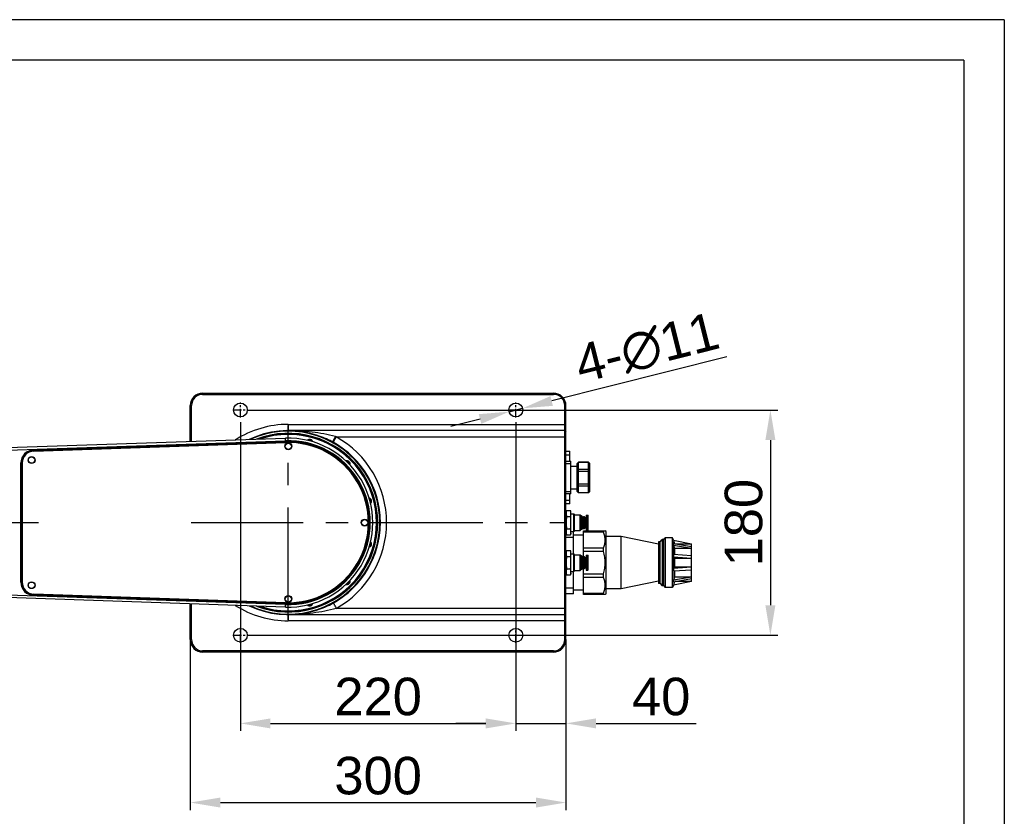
# Model space of a CAD drawing. Header units: millimetres. Extents: x 19140 to 20501, y 1995 to 2957.
# Tile 3 of 3: x 19715 to 20501, y 2321 to 2957. Entities that reach past the tile are written whole.
import ezdxf
from ezdxf.enums import TextEntityAlignment as Align

# ---------------------------------------------------------------- set-up
doc = ezdxf.new("R2010")
doc.units = ezdxf.units.MM
doc.linetypes.add('CENTER', pattern=[2, 1.25, -0.25, 0.25, -0.25])
for name, color, linetype in [('2细线层', 4, 'Continuous'), ('6文字层', 3, 'Continuous'), ('INTFCLR_183613', 7, 'Continuous'), ('图框层', 7, 'Continuous')]:
    doc.layers.add(name, color=color, linetype=linetype)
doc.layers.add('dim', color=82, linetype='Continuous', lineweight=9)
doc.styles.get("Standard").update_dxf_attribs({"font": 'arial.ttf'})
doc.styles.add('TH_GBDIM', font='romans.shx', dxfattribs={"width": 0.8, "bigfont": 'gbcbig.shx'})
doc.dimstyles.new('ISO-25', dxfattribs={"dimtxt": 2.5, "dimasz": 2.5, "dimexe": 1.25, "dimexo": 0.625, "dimtad": 1, "dimtxsty": 'Standard', "dimcen": 2.5, "dimadec": 0, "dimazin": 0, "dimtfac": 1, "dimtmove": 0, "dimatfit": 3, "dimfxl": 1, "dimarcsym": 0})

# ---------------------------------------------------------------- blocks, each defined once
blk = doc.blocks.new('*D2')
at = {"layer": 'Defpoints', "color": 0, "transparency": 16777216}
for p in [(19890.96, 2645.28), (19890.96, 2465.28), (20314.22, 2465.28)]:
    blk.add_point(p, dxfattribs=at)
at = {"layer": 'dim', "color": 0, "linetype": 'Continuous', "lineweight": -2, "transparency": 16777216}
for p, q in [((19896.95, 2645.28), (20320.22, 2645.28)), ((20314.22, 2621.28), (20314.22, 2489.28)), ((19896.95, 2465.28), (20320.22, 2465.28))]:
    blk.add_line(p, q, dxfattribs=at)
at = {"layer": 'dim', "color": 0, "transparency": 16777216}
for points in [[(20310.22, 2621.28), (20318.22, 2621.28), (20314.22, 2645.28)], [(20310.22, 2489.28), (20318.22, 2489.28), (20314.22, 2465.28)]]:
    blk.add_solid(points, dxfattribs=at)
at = {"layer": 'dim', "color": 0, "transparency": 16777216, "insert": (20292.91, 2555.28), "char_height": 30, "attachment_point": 5, "rotation": 90}
blk.add_mtext('180', dxfattribs=at)
blk = doc.blocks.new('*D3')
at = {"layer": 'Defpoints', "color": 0, "transparency": 16777216}
for p in [(19890.96, 2641.69), (20110.96, 2641.69), (20110.96, 2394.87)]:
    blk.add_point(p, dxfattribs=at)
at = {"layer": 'dim', "color": 0, "linetype": 'Continuous', "lineweight": -2, "transparency": 16777216}
for p, q in [((19890.96, 2635.69), (19890.96, 2388.87)), ((20110.96, 2635.69), (20110.96, 2388.87)), ((19914.96, 2394.87), (20086.96, 2394.87))]:
    blk.add_line(p, q, dxfattribs=at)
at = {"layer": 'dim', "color": 0, "transparency": 16777216}
for points in [[(19914.96, 2398.87), (19914.96, 2390.87), (19890.96, 2394.87)], [(20086.96, 2398.87), (20086.96, 2390.87), (20110.96, 2394.87)]]:
    blk.add_solid(points, dxfattribs=at)
at = {"layer": 'dim', "color": 0, "transparency": 16777216, "insert": (20000.96, 2416.18), "char_height": 30, "attachment_point": 5}
blk.add_mtext('220', dxfattribs=at)
blk = doc.blocks.new('*D4')
at = {"layer": 'Defpoints', "color": 0, "transparency": 16777216}
for p in [(19850.96, 2467.89), (20150.96, 2467.89), (20150.96, 2331.63)]:
    blk.add_point(p, dxfattribs=at)
at = {"layer": 'dim', "color": 0, "linetype": 'Continuous', "lineweight": -2, "transparency": 16777216}
for p, q in [((19850.96, 2461.9), (19850.96, 2325.64)), ((20150.96, 2461.9), (20150.96, 2325.64)), ((19874.96, 2331.63), (20126.96, 2331.63))]:
    blk.add_line(p, q, dxfattribs=at)
at = {"layer": 'dim', "color": 0, "transparency": 16777216}
for points in [[(19874.96, 2335.63), (19874.96, 2327.63), (19850.96, 2331.63)], [(20126.96, 2335.63), (20126.96, 2327.63), (20150.96, 2331.63)]]:
    blk.add_solid(points, dxfattribs=at)
at = {"layer": 'dim', "color": 0, "transparency": 16777216, "insert": (20000.96, 2352.96), "char_height": 30, "attachment_point": 5}
blk.add_mtext('300', dxfattribs=at)
blk = doc.blocks.new('*D5')
at = {"layer": 'Defpoints', "color": 0, "transparency": 16777216}
for p in [(20110.96, 2466.92), (20150.96, 2466.92), (20150.96, 2394.87)]:
    blk.add_point(p, dxfattribs=at)
at = {"layer": 'dim', "color": 0, "linetype": 'Continuous', "lineweight": -2, "transparency": 16777216}
for p, q in [((20110.96, 2460.92), (20110.96, 2388.87)), ((20150.96, 2460.92), (20150.96, 2388.87)), ((20086.96, 2394.87), (20062.96, 2394.87)), ((20110.96, 2394.87), (20150.96, 2394.87)), ((20174.96, 2394.87), (20255.03, 2394.87))]:
    blk.add_line(p, q, dxfattribs=at)
at = {"layer": 'dim', "color": 0, "transparency": 16777216}
for points in [[(20086.96, 2398.87), (20086.96, 2390.87), (20110.96, 2394.87)], [(20174.96, 2398.87), (20174.96, 2390.87), (20150.96, 2394.87)]]:
    blk.add_solid(points, dxfattribs=at)
at = {"layer": 'dim', "color": 0, "transparency": 16777216, "insert": (20226.99, 2416.18), "char_height": 30, "attachment_point": 5}
blk.add_mtext('40', dxfattribs=at)
blk = doc.blocks.new('*D6')
at = {"layer": 'Defpoints', "color": 0, "transparency": 16777216}
for p in [(20105.62, 2643.94), (20116.29, 2646.63)]:
    blk.add_point(p, dxfattribs=at)
at = {"layer": 'dim', "color": 0, "linetype": 'Continuous', "lineweight": -2, "transparency": 16777216}
for p, q in [((20279.44, 2687.72), (20139.56, 2652.49)), ((20105.62, 2643.94), (20116.29, 2646.63)), ((20082.35, 2638.08), (20059.08, 2632.22))]:
    blk.add_line(p, q, dxfattribs=at)
at = {"layer": 'dim', "color": 0, "transparency": 16777216}
for points in [[(20138.59, 2656.37), (20140.54, 2648.61), (20116.29, 2646.63)], [(20081.37, 2641.96), (20083.33, 2634.2), (20105.62, 2643.94)]]:
    blk.add_solid(points, dxfattribs=at)
at = {"layer": 'dim', "color": 0, "transparency": 16777216, "insert": (20215.73, 2694.52), "char_height": 30, "attachment_point": 5, "rotation": 14.13581}
blk.add_mtext('4-∅11', dxfattribs=at)
blk = doc.blocks.new('A3')
at = {"layer": '2细线层'}
for q in [(-410, 287), (10, -10)]:
    blk.add_line((10, 287), q, dxfattribs=at)
at = {"layer": '图框层'}
for q in [(-400, 277), (0, 0)]:
    blk.add_line((0, 277), q, dxfattribs=at)
at = {"layer": '6文字层', "style": 'TH_GBDIM', "width": 0.8, "flags": 8}
for tag, height, p in [('材料', 3.5, (-90, 34.96)), ('设计', 3.5, (-160.16, 21.88)), ('AAAA-A-AA', 2.5, (-128.37, 21.88)), ('名称', 3.5, (-30, 20.97)), ('A', 3.5, (-105, 10)), ('1：1', 3.5, (-67.5, 10)), ('编号', 3.5, (-32.61, 5.49))]:
    blk.add_attdef(tag, text='', height=height, dxfattribs=at).set_placement(p, align=Align.MIDDLE)

msp = doc.modelspace()

# ---------------------------------------------------------------- linework, layer by layer
at = {"color": 7, "linetype": 'Continuous'}
for p, q in [((19860.707, 2658.784), (20140.957, 2658.784)), ((19860.707, 2657.784), (20140.957, 2657.784)), ((19860.957, 2658.784), (19860.957, 2657.784)), ((20140.957, 2657.784), (20140.957, 2658.784)), ((19850.957, 2620.162), (19850.957, 2648.784)), ((19851.957, 2648.784), (19850.957, 2648.784)), ((19851.957, 2620.196), (19851.957, 2648.784)), ((20150.957, 2648.784), (20149.957, 2648.784)), ((20149.957, 2461.784), (20149.957, 2648.784)), ((20150.957, 2461.784), (20150.957, 2648.784)), ((19929.207, 2633.784), (20150.957, 2633.784)), ((19929.207, 2633.784), (19929.207, 2628.784)), ((20149.957, 2628.784), (19929.207, 2628.784)), ((20149.957, 2628.784), (20150.957, 2627.784)), ((19664.576, 2613.854), (19926.921, 2622.745)), ((19671.826, 2612.099), (19926.989, 2620.746)), ((19927.006, 2620.246), (19725.852, 2613.43)), ((19725.869, 2612.93), (19927.023, 2619.747)), ((19725.886, 2612.43), (19927.04, 2619.247)), ((19926.989, 2620.746), (19926.921, 2622.745)), ((19927.006, 2620.246), (19927.023, 2619.747)), ((19947.299, 2620.784), (19945.458, 2620.784)), ((19964.453, 2619.86), (19964.414, 2619.788)), ((19967.548, 2623.784), (19965.14, 2619.482)), ((19967.548, 2623.784), (20150.957, 2623.784)), ((19725.852, 2613.43), (19725.869, 2612.93)), ((20150.957, 2612.284), (20153.957, 2612.284)), ((20153.957, 2604.284), (20153.957, 2612.284)), ((19715.707, 2507.632), (19715.707, 2602.936)), ((19715.707, 2602.936), (19716.207, 2602.936)), ((19716.207, 2507.632), (19716.207, 2602.936)), ((19716.707, 2602.936), (19716.707, 2507.632)), ((20153.957, 2609.284), (20150.957, 2609.284)), ((20150.957, 2604.284), (20154.957, 2604.284)), ((20154.957, 2578.284), (20154.957, 2604.284)), ((20159.957, 2602.474), (20160.957, 2603.474)), ((20159.957, 2602.34), (20160.957, 2603.206)), ((20168.957, 2603.474), (20160.957, 2603.474)), ((20160.957, 2579.093), (20160.957, 2603.474)), ((20168.957, 2603.206), (20160.957, 2603.206)), ((20169.957, 2602.474), (20168.957, 2603.474)), ((20168.957, 2579.093), (20168.957, 2603.474)), ((20169.957, 2602.34), (20168.957, 2603.206)), ((20154.957, 2602.284), (20150.957, 2602.284)), ((20154.957, 2600.284), (20159.957, 2600.284)), ((20159.957, 2580.093), (20159.957, 2602.474)), ((20160.957, 2598.111), (20159.957, 2597.245)), ((20159.957, 2596.379), (20169.957, 2596.379)), ((20160.957, 2598.111), (20168.957, 2598.111)), ((20169.957, 2597.245), (20168.957, 2598.111)), ((20169.957, 2580.093), (20169.957, 2602.474)), ((20150.957, 2580.284), (20154.957, 2580.284)), ((20154.957, 2582.284), (20159.957, 2582.284)), ((20159.957, 2586.188), (20169.957, 2586.188)), ((20159.957, 2585.322), (20160.957, 2584.456)), ((20160.957, 2579.361), (20159.957, 2580.227)), ((20159.957, 2580.093), (20160.957, 2579.093)), ((20168.957, 2584.456), (20160.957, 2584.456)), ((20160.957, 2579.361), (20168.957, 2579.361)), ((20169.957, 2585.322), (20168.957, 2584.456)), ((20169.957, 2580.227), (20168.957, 2579.361)), ((20169.957, 2580.093), (20168.957, 2579.093)), ((20154.957, 2578.284), (20150.957, 2578.284)), ((20150.957, 2573.284), (20153.957, 2573.284)), ((20153.957, 2570.284), (20153.957, 2578.284)), ((20168.957, 2579.093), (20160.957, 2579.093)), ((20153.957, 2570.284), (20150.957, 2570.284)), ((20150.957, 2563.684), (20151.472, 2565.099)), ((20151.472, 2565.099), (20154.708, 2565.099)), ((20154.957, 2563.684), (20154.708, 2565.099)), ((20154.957, 2546.884), (20154.957, 2563.684)), ((20151.472, 2560.191), (20154.708, 2560.191)), ((20154.957, 2562.284), (20157.177, 2562.284)), ((20157.791, 2561.67), (20157.177, 2562.284)), ((20157.177, 2548.284), (20157.177, 2562.284)), ((20157.791, 2548.897), (20157.791, 2561.67)), ((20157.791, 2561.534), (20162.411, 2561.534)), ((20162.891, 2561.054), (20162.411, 2561.534)), ((20162.411, 2549.034), (20162.411, 2561.534)), ((20163.791, 2560.534), (20162.891, 2561.054)), ((20162.891, 2549.514), (20162.891, 2561.054)), ((20163.791, 2550.034), (20163.791, 2560.534)), ((20163.791, 2560.034), (20164.791, 2560.034)), ((20164.941, 2559.834), (20164.791, 2560.034)), ((20164.791, 2550.534), (20164.791, 2560.034)), ((20164.941, 2559.834), (20165.091, 2560.034)), ((20164.941, 2550.734), (20164.941, 2559.834)), ((20165.091, 2560.034), (20165.741, 2560.034)), ((20165.091, 2560.034), (20165.091, 2550.534)), ((20165.941, 2559.834), (20165.741, 2560.034)), ((20165.741, 2550.534), (20165.741, 2560.034)), ((20165.941, 2550.734), (20165.941, 2559.834)), ((20165.941, 2559.334), (20166.791, 2559.334)), ((20166.791, 2551.234), (20166.791, 2559.334)), ((20166.991, 2561.184), (20168.491, 2561.184)), ((20166.991, 2561.184), (20166.991, 2549.384)), ((20168.491, 2549.384), (20168.491, 2561.184)), ((20168.791, 2549.684), (20168.791, 2560.884)), ((20151.472, 2550.376), (20154.708, 2550.376)), ((20154.957, 2548.284), (20157.177, 2548.284)), ((20156.957, 2530.284), (20156.957, 2548.284)), ((20157.791, 2548.897), (20157.177, 2548.284)), ((20157.791, 2549.034), (20162.411, 2549.034)), ((20162.891, 2549.514), (20162.411, 2549.034)), ((20163.791, 2550.034), (20162.891, 2549.514)), ((20163.791, 2550.534), (20164.791, 2550.534)), ((20164.941, 2550.734), (20164.791, 2550.534)), ((20164.941, 2550.734), (20165.091, 2550.534)), ((20164.957, 2548.784), (20182.353, 2548.784)), ((20164.957, 2527.856), (20164.957, 2548.784)), ((20165.091, 2550.534), (20165.741, 2550.534)), ((20165.941, 2550.734), (20165.741, 2550.534)), ((20165.941, 2551.234), (20166.791, 2551.234)), ((20166.991, 2549.384), (20168.491, 2549.384)), ((20180.835, 2547.59), (20180.835, 2548.784)), ((20182.957, 2548.187), (20182.353, 2548.784)), ((20182.957, 2498.381), (20182.957, 2548.187)), ((20150.957, 2546.884), (20151.472, 2545.469)), ((20156.957, 2543.284), (20150.957, 2543.284)), ((20151.472, 2545.469), (20154.708, 2545.469)), ((20154.957, 2546.884), (20154.708, 2545.469)), ((20164.957, 2545.284), (20156.957, 2545.284)), ((20180.835, 2547.59), (20164.957, 2547.59)), ((20194.957, 2544.284), (20182.957, 2544.284)), ((20224.957, 2538.06), (20194.957, 2544.284)), ((20194.957, 2502.284), (20194.957, 2544.284)), ((20226.294, 2539.863), (20224.957, 2539.863)), ((20224.957, 2539.863), (20224.957, 2506.705)), ((20226.294, 2539.863), (20227.68, 2541.686)), ((20226.294, 2506.705), (20226.294, 2539.863)), ((20229.017, 2541.686), (20227.68, 2541.686)), ((20227.68, 2541.686), (20227.68, 2504.881)), ((20229.017, 2541.686), (20230.092, 2543.099)), ((20229.017, 2504.881), (20229.017, 2541.686)), ((20236.141, 2543.099), (20230.092, 2543.099)), ((20230.092, 2543.099), (20230.092, 2503.468)), ((20236.141, 2503.468), (20236.141, 2543.099)), ((20236.82, 2541.336), (20236.141, 2543.099)), ((20236.82, 2541.336), (20251.181, 2538.284)), ((20236.82, 2541.336), (20236.825, 2541.294)), ((20236.825, 2541.294), (20237.225, 2540.254)), ((20237.225, 2538.407), (20237.225, 2540.254)), ((20237.225, 2540.254), (20237.645, 2538.334)), ((20150.957, 2531.684), (20151.472, 2533.099)), ((20151.472, 2533.099), (20154.708, 2533.099)), ((20154.957, 2531.684), (20154.708, 2533.099)), ((20164.957, 2535.04), (20180.835, 2535.04)), ((20180.835, 2532.158), (20164.957, 2532.158)), ((20180.835, 2532.158), (20180.835, 2535.04)), ((20251.181, 2536.007), (20236.82, 2538.476)), ((20236.82, 2538.476), (20236.82, 2537.301)), ((20236.82, 2537.301), (20251.181, 2534.831)), ((20236.82, 2537.301), (20236.825, 2537.266)), ((20236.825, 2537.266), (20236.87, 2537.173)), ((20236.87, 2537.173), (20237.225, 2536.425)), ((20237.225, 2529.787), (20237.225, 2536.425)), ((20237.225, 2536.425), (20237.663, 2534.804)), ((20237.663, 2534.804), (20251.181, 2534.804)), ((20237.663, 2534.804), (20237.663, 2529.758)), ((20238.134, 2538.25), (20251.181, 2538.25)), ((20251.181, 2508.284), (20251.181, 2538.284)), ((20151.472, 2528.191), (20154.708, 2528.191)), ((20154.957, 2514.884), (20154.957, 2531.684)), ((20154.957, 2530.284), (20157.177, 2530.284)), ((20157.791, 2529.67), (20157.177, 2530.284)), ((20157.177, 2516.284), (20157.177, 2530.284)), ((20157.791, 2516.897), (20157.791, 2529.67)), ((20157.791, 2529.534), (20162.411, 2529.534)), ((20162.891, 2529.054), (20162.411, 2529.534)), ((20162.411, 2517.034), (20162.411, 2529.534)), ((20163.791, 2528.534), (20162.891, 2529.054)), ((20162.891, 2517.514), (20162.891, 2529.054)), ((20163.791, 2518.034), (20163.791, 2528.534)), ((20163.791, 2528.034), (20164.791, 2528.034)), ((20164.941, 2527.834), (20164.791, 2528.034)), ((20164.791, 2518.534), (20164.791, 2528.034)), ((20164.941, 2527.834), (20165.091, 2528.034)), ((20164.941, 2518.734), (20164.941, 2527.834)), ((20165.091, 2528.034), (20165.741, 2528.034)), ((20165.091, 2528.034), (20165.091, 2518.534)), ((20165.941, 2527.834), (20165.741, 2528.034)), ((20165.741, 2518.534), (20165.741, 2528.034)), ((20165.941, 2518.734), (20165.941, 2527.834)), ((20165.941, 2527.334), (20166.791, 2527.334)), ((20166.791, 2519.234), (20166.791, 2527.334)), ((20166.991, 2529.184), (20168.491, 2529.184)), ((20166.991, 2529.184), (20166.991, 2517.384)), ((20168.491, 2517.384), (20168.491, 2529.184)), ((20168.791, 2517.684), (20168.791, 2528.884)), ((20251.181, 2528.87), (20236.82, 2529.813)), ((20236.82, 2529.813), (20236.82, 2527.911)), ((20236.82, 2527.911), (20251.181, 2526.968)), ((20236.82, 2527.911), (20236.825, 2527.898)), ((20236.825, 2527.898), (20236.914, 2527.827)), ((20236.914, 2527.827), (20237.225, 2527.577)), ((20237.225, 2518.991), (20237.225, 2527.577)), ((20237.225, 2527.577), (20237.663, 2526.958)), ((20237.663, 2526.958), (20251.181, 2526.958)), ((20237.663, 2526.958), (20237.663, 2519.61)), ((20151.472, 2518.376), (20154.708, 2518.376)), ((20154.957, 2516.284), (20157.177, 2516.284)), ((20156.957, 2498.284), (20156.957, 2516.284)), ((20157.791, 2516.897), (20157.177, 2516.284)), ((20157.791, 2517.034), (20162.411, 2517.034)), ((20162.891, 2517.514), (20162.411, 2517.034)), ((20163.791, 2518.034), (20162.891, 2517.514)), ((20163.791, 2518.534), (20164.791, 2518.534)), ((20164.941, 2518.734), (20164.791, 2518.534)), ((20164.941, 2518.734), (20165.091, 2518.534)), ((20164.957, 2497.784), (20164.957, 2518.711)), ((20165.091, 2518.534), (20165.741, 2518.534)), ((20165.941, 2518.734), (20165.741, 2518.534)), ((20165.941, 2519.234), (20166.791, 2519.234)), ((20166.991, 2517.384), (20168.491, 2517.384)), ((20251.181, 2519.599), (20236.82, 2518.656)), ((20236.82, 2518.656), (20236.825, 2518.669)), ((20236.82, 2518.656), (20236.82, 2516.754)), ((20236.82, 2516.754), (20251.181, 2517.697)), ((20237.225, 2518.991), (20236.825, 2518.669)), ((20237.663, 2519.61), (20237.225, 2518.991)), ((20237.225, 2516.781), (20237.225, 2510.142)), ((20251.181, 2519.61), (20237.663, 2519.61)), ((20237.663, 2516.809), (20237.663, 2511.763)), ((20150.957, 2514.884), (20151.472, 2513.469)), ((20151.472, 2513.469), (20154.708, 2513.469)), ((20154.957, 2514.884), (20154.708, 2513.469)), ((20164.957, 2514.41), (20180.835, 2514.41)), ((20180.835, 2511.527), (20164.957, 2511.527)), ((20180.835, 2511.527), (20180.835, 2514.41)), ((20224.957, 2508.507), (20194.957, 2502.284)), ((20251.181, 2511.736), (20236.82, 2509.267)), ((20236.82, 2508.091), (20251.181, 2510.561)), ((20236.82, 2509.267), (20236.825, 2509.301)), ((20236.82, 2509.267), (20236.82, 2508.091)), ((20237.225, 2510.142), (20236.825, 2509.301)), ((20237.663, 2511.763), (20237.225, 2510.142)), ((20251.181, 2511.763), (20237.663, 2511.763)), ((19715.707, 2507.632), (19716.207, 2507.632)), ((20150.957, 2503.284), (20156.957, 2503.284)), ((20164.957, 2501.284), (20156.957, 2501.284)), ((20194.957, 2502.284), (20182.957, 2502.284)), ((20226.294, 2506.705), (20224.957, 2506.705)), ((20226.294, 2506.705), (20227.68, 2504.881)), ((20229.017, 2504.881), (20227.68, 2504.881)), ((20229.017, 2504.881), (20230.092, 2503.468)), ((20236.141, 2503.468), (20230.092, 2503.468)), ((20236.82, 2505.231), (20236.141, 2503.468)), ((20251.181, 2508.284), (20236.82, 2505.231)), ((20236.82, 2505.231), (20236.825, 2505.273)), ((20237.225, 2506.314), (20236.825, 2505.273)), ((20237.645, 2508.233), (20237.225, 2506.314)), ((20237.225, 2508.161), (20237.225, 2506.314)), ((20251.181, 2508.317), (20238.134, 2508.317)), ((19926.921, 2487.822), (19664.576, 2496.713)), ((19926.989, 2489.821), (19671.826, 2498.468)), ((19725.852, 2497.138), (19725.869, 2497.637)), ((19725.852, 2497.138), (19927.006, 2490.321)), ((19927.023, 2490.821), (19725.869, 2497.637)), ((19927.04, 2491.32), (19725.886, 2498.137)), ((20156.957, 2498.284), (20150.957, 2498.284)), ((20164.957, 2498.977), (20180.835, 2498.977)), ((20182.353, 2497.784), (20164.957, 2497.784)), ((20180.835, 2497.784), (20180.835, 2498.977)), ((20182.957, 2498.381), (20182.353, 2497.784)), ((19850.957, 2461.784), (19850.957, 2490.405)), ((19851.957, 2461.784), (19851.957, 2490.371)), ((19926.921, 2487.822), (19926.989, 2489.821)), ((19927.006, 2490.321), (19927.023, 2490.821)), ((19945.416, 2489.784), (19947.452, 2489.784)), ((19965.118, 2491.073), (19965.082, 2491.138)), ((19965.528, 2490.391), (19965.721, 2490.042)), ((20149.957, 2486.784), (19967.548, 2486.783)), ((20149.957, 2486.784), (20150.957, 2486.784)), ((19929.207, 2481.784), (20149.957, 2481.784)), ((19929.207, 2481.784), (19929.207, 2476.784)), ((20150.957, 2482.784), (20149.957, 2481.784)), ((20150.957, 2476.784), (19929.207, 2476.784)), ((19850.957, 2461.784), (19851.957, 2461.784)), ((20149.957, 2461.784), (20150.957, 2461.784)), ((20140.957, 2452.784), (19860.707, 2452.784)), ((20140.957, 2451.784), (19860.707, 2451.784)), ((19860.957, 2452.784), (19860.957, 2451.784)), ((20140.957, 2451.784), (20140.957, 2452.784))]:
    msp.add_line(p, q, dxfattribs=at)
at = {"color": 1, "linetype": 'CENTER', "ltscale": 5.588}
for p, q in [((19890.957, 2639.234), (19890.957, 2651.334)), ((20110.957, 2639.234), (20110.957, 2651.334)), ((19884.907, 2645.284), (19897.007, 2645.284)), ((20104.907, 2645.284), (20117.007, 2645.284)), ((19890.957, 2459.234), (19890.957, 2471.334)), ((20110.957, 2459.234), (20110.957, 2471.334)), ((19884.907, 2465.284), (19897.007, 2465.284)), ((20104.907, 2465.284), (20117.007, 2465.284))]:
    msp.add_line(p, q, dxfattribs=at)
at = {"color": 1, "linetype": 'CENTER', "ltscale": 71.628}
for p, q in [((19929.207, 2477.734), (19929.207, 2632.834)), ((19851.657, 2555.284), (20150.957, 2555.284))]:
    msp.add_line(p, q, dxfattribs=at)
at = {"color": 1, "linetype": 'CENTER', "ltscale": 60.452}
msp.add_line((19309.707, 2555.284), (19729.657, 2555.284), dxfattribs=at)
at = {"color": 7, "linetype": 'Continuous'}
for centre, radius in [((19890.957, 2645.284), 5.5), ((20110.957, 2645.284), 5.5), ((19929.207, 2616.284), 2.75), ((19929.207, 2616.284), 2.55), ((19724.207, 2605.284), 2.75), ((19724.207, 2605.284), 2.55), ((19990.207, 2555.284), 2.75), ((19990.207, 2555.284), 2.55), ((19724.207, 2505.284), 2.75), ((19724.207, 2505.284), 2.55), ((19929.207, 2494.284), 2.75), ((19929.207, 2494.284), 2.55), ((19890.957, 2465.284), 5.5), ((20110.957, 2465.284), 5.5)]:
    msp.add_circle(centre, radius, dxfattribs=at)
for centre, radius, start, end in [((19860.957, 2648.784), 10, 90, 180), ((19860.957, 2648.784), 9, 90, 180), ((20140.957, 2648.784), 10, 0, 90), ((20140.957, 2648.784), 9, 0, 90), ((19929.207, 2555.284), 78.5, 90, 122.624911), ((19929.207, 2555.284), 71, 249.994251, 110.005749), ((19929.207, 2555.284), 70.5, 251.334322, 108.701096), ((19929.207, 2555.284), 67.5, 268.059074, 91.940926), ((19929.207, 2555.284), 65.5, 268.059074, 91.940926), ((19929.207, 2555.284), 65, 268.059074, 91.940925), ((19929.207, 2555.284), 64.5, 268.059074, 91.940926), ((19929.207, 2555.284), 64, 268.059074, 91.940926), ((19946.289, 2619.035), 2.75, 16.746887, 133.151989), ((19946.289, 2619.035), 2.1, 29.766505, 120.393802), ((19936.815, 2568.869), 58, 60.766934, 61.542214), ((19983.973, 2608.709), 21.696, 150.229952, 150.464569), ((19929.207, 2555.284), 73.57, 299.216953, 60.763404), ((19935.868, 2510.582), 117.551, 74.36568, 74.744045), ((19929.207, 2555.284), 78.5, 299.236117, 60.763541), ((19726.207, 2602.936), 10.5, 91.940927, 179.999999), ((19726.207, 2602.936), 10, 91.940926, 180), ((19726.207, 2602.936), 9.5, 91.940926, 180), ((19975.876, 2601.953), 2.75, 347.002188, 103.428393), ((19975.876, 2601.953), 2.1, 359.266719, 90.344731), ((19992.958, 2572.366), 2.75, 316.650256, 73.490582), ((19992.958, 2572.366), 2.1, 329.075801, 60.805326), ((20166.791, 2559.534), 0.2, 270, 360), ((20168.491, 2560.884), 0.3, 0, 90), ((20166.791, 2551.034), 0.2, 0, 90), ((20168.491, 2549.684), 0.3, 270, 0), ((19992.958, 2538.202), 2.75, 286.6474, 42.923175), ((19992.958, 2538.202), 2.1, 299.932064, 30.705469), ((20166.791, 2527.534), 0.2, 270, 360), ((20168.491, 2528.884), 0.3, 0, 90), ((20166.791, 2519.034), 0.2, 0, 90), ((20168.491, 2517.684), 0.3, 270, 0), ((19975.876, 2508.615), 2.75, 256.442777, 13.313971), ((19975.876, 2508.615), 2.1, 269.347532, 1.017705), ((19726.207, 2507.632), 10.5, 180.000001, 268.059074), ((19726.207, 2507.632), 10, 180, 268.059074), ((19726.207, 2507.632), 9.5, 180, 268.059074), ((19929.207, 2555.284), 78.5, 237.375106, 270), ((19946.289, 2491.533), 2.75, 226.450443, 343.538408), ((19946.289, 2491.533), 2.1, 239.005939, 331.01134), ((19860.957, 2461.784), 10, 180, 270), ((19860.957, 2461.784), 9, 180, 270), ((20140.957, 2461.784), 10, 270, 0), ((20140.957, 2461.784), 9, 270, 360)]:
    msp.add_arc(centre, radius, start, end, dxfattribs=at)
for points, knots in [([(19966.8, 2623.99), (19960.705, 2625.653), (19948.22, 2628.024), (19935.55, 2628.784), (19929.207, 2628.784)], [0, 0, 0, 0, 0.4990184, 1, 1, 1, 1]), ([(19964.453, 2619.86), (19963.844, 2620.19), (19961.273, 2621.525), (19958.613, 2622.681), (19956.567, 2623.502)], [0, 0, 0, 0, 0.2388489, 1, 1, 1, 1]), ([(19966.8, 2623.99), (19966.541, 2623.517), (19966.039, 2622.607), (19965.355, 2621.381), (19964.831, 2620.478), (19964.557, 2620.007), (19964.453, 2619.86)], [0, 0, 0, 0, 0.3405082, 0.6561769, 0.8865428, 1, 1, 1, 1]), ([(20151.472, 2565.099), (20151.327, 2564.7), (20151.146, 2564.093), (20151.016, 2563.265), (20150.983, 2562.645), (20151.016, 2562.025), (20151.146, 2561.197), (20151.327, 2560.589), (20151.472, 2560.191)], [0, 0, 0, 0, 0.2530465, 0.3770031, 0.5000001, 0.6229971, 0.7469536, 1, 1, 1, 1]), ([(20154.934, 2562.284), (20154.941, 2562.519), (20154.942, 2562.989), (20154.887, 2563.931), (20154.79, 2564.633), (20154.708, 2565.099)], [0, 0, 0, 0, 0.2491123, 0.4985259, 1, 1, 1, 1]), ([(20151.472, 2560.191), (20151.325, 2559.382), (20151.144, 2558.159), (20151.016, 2556.518), (20150.983, 2555.284), (20151.016, 2554.049), (20151.144, 2552.408), (20151.325, 2551.186), (20151.472, 2550.376)], [0, 0, 0, 0, 0.249977, 0.3749887, 0.5000001, 0.6250115, 0.7500231, 1, 1, 1, 1]), ([(20154.708, 2560.191), (20154.769, 2560.538), (20154.872, 2561.233), (20154.924, 2561.934), (20154.934, 2562.284)], [0, 0, 0, 0, 0.5014777, 1, 1, 1, 1]), ([(20154.708, 2550.376), (20154.78, 2551.192), (20154.897, 2552.826), (20154.961, 2555.284), (20154.897, 2557.741), (20154.78, 2559.375), (20154.708, 2560.191)], [0, 0, 0, 0, 0.2500038, 0.5, 0.7499963, 1, 1, 1, 1]), ([(20151.472, 2550.376), (20151.327, 2549.978), (20151.146, 2549.37), (20151.016, 2548.542), (20150.983, 2547.922), (20151.016, 2547.303), (20151.146, 2546.475), (20151.327, 2545.867), (20151.472, 2545.469)], [0, 0, 0, 0, 0.2530465, 0.3770031, 0.5000001, 0.6229971, 0.7469536, 1, 1, 1, 1]), ([(20154.934, 2548.283), (20154.924, 2548.633), (20154.872, 2549.334), (20154.769, 2550.029), (20154.708, 2550.376)], [0, 0, 0, 0, 0.4985223, 1, 1, 1, 1]), ([(20154.708, 2545.469), (20154.79, 2545.934), (20154.887, 2546.637), (20154.942, 2547.578), (20154.941, 2548.048), (20154.934, 2548.283)], [0, 0, 0, 0, 0.5014741, 0.7508877, 1, 1, 1, 1]), ([(20180.835, 2535.04), (20181.302, 2536.032), (20181.88, 2537.576), (20182.285, 2539.71), (20182.387, 2541.315), (20182.285, 2542.92), (20181.88, 2545.053), (20181.302, 2546.597), (20180.835, 2547.59)], [0, 0, 0, 0, 0.2530449, 0.3769878, 0.5, 0.6230122, 0.7469551, 1, 1, 1, 1]), ([(20151.472, 2533.099), (20151.327, 2532.7), (20151.146, 2532.093), (20151.016, 2531.265), (20150.983, 2530.645), (20151.016, 2530.025), (20151.146, 2529.197), (20151.327, 2528.589), (20151.472, 2528.191)], [0, 0, 0, 0, 0.2530465, 0.3770031, 0.5000001, 0.6229971, 0.7469536, 1, 1, 1, 1]), ([(20154.934, 2530.284), (20154.941, 2530.519), (20154.942, 2530.989), (20154.887, 2531.931), (20154.79, 2532.633), (20154.708, 2533.099)], [0, 0, 0, 0, 0.2491123, 0.4985259, 1, 1, 1, 1]), ([(20182.353, 2523.284), (20182.353, 2524.789), (20182.078, 2527.805), (20181.31, 2530.729), (20180.835, 2532.158)], [0, 0, 0, 0, 0.499928, 1, 1, 1, 1]), ([(20151.472, 2528.191), (20151.325, 2527.382), (20151.144, 2526.159), (20151.016, 2524.518), (20150.983, 2523.284), (20151.016, 2522.049), (20151.144, 2520.408), (20151.325, 2519.186), (20151.472, 2518.376)], [0, 0, 0, 0, 0.249977, 0.3749887, 0.5000001, 0.6250115, 0.7500231, 1, 1, 1, 1]), ([(20154.708, 2528.191), (20154.769, 2528.538), (20154.872, 2529.233), (20154.924, 2529.934), (20154.934, 2530.284)], [0, 0, 0, 0, 0.5014777, 1, 1, 1, 1]), ([(20154.708, 2518.376), (20154.78, 2519.192), (20154.897, 2520.826), (20154.961, 2523.284), (20154.897, 2525.741), (20154.78, 2527.375), (20154.708, 2528.191)], [0, 0, 0, 0, 0.2500038, 0.5, 0.7499963, 1, 1, 1, 1]), ([(20151.472, 2518.376), (20151.327, 2517.978), (20151.146, 2517.37), (20151.016, 2516.542), (20150.983, 2515.922), (20151.016, 2515.303), (20151.146, 2514.475), (20151.327, 2513.867), (20151.472, 2513.469)], [0, 0, 0, 0, 0.2530465, 0.3770031, 0.5000001, 0.6229971, 0.7469536, 1, 1, 1, 1]), ([(20154.934, 2516.283), (20154.924, 2516.633), (20154.872, 2517.334), (20154.769, 2518.029), (20154.708, 2518.376)], [0, 0, 0, 0, 0.4985223, 1, 1, 1, 1]), ([(20154.708, 2513.469), (20154.79, 2513.934), (20154.887, 2514.637), (20154.942, 2515.578), (20154.941, 2516.048), (20154.934, 2516.283)], [0, 0, 0, 0, 0.5014741, 0.7508877, 1, 1, 1, 1]), ([(20180.835, 2514.41), (20181.31, 2515.838), (20182.078, 2518.762), (20182.353, 2521.778), (20182.353, 2523.284)], [0, 0, 0, 0, 0.5000717, 1, 1, 1, 1]), ([(20180.835, 2498.977), (20181.302, 2499.97), (20181.88, 2501.514), (20182.285, 2503.648), (20182.387, 2505.252), (20182.285, 2506.857), (20181.88, 2508.991), (20181.302, 2510.535), (20180.835, 2511.527)], [0, 0, 0, 0, 0.2530449, 0.3769878, 0.5, 0.6230122, 0.7469551, 1, 1, 1, 1]), ([(19967.548, 2486.784), (19961.454, 2485.078), (19949.04, 2482.65), (19936.436, 2481.825), (19930.164, 2481.787)], [0, 0, 0, 0, 0.5022254, 1, 1, 1, 1]), ([(19956.567, 2487.065), (19957.324, 2487.369), (19960.236, 2488.572), (19963.084, 2489.936), (19965.122, 2491.075)], [0, 0, 0, 0, 0.2591063, 1, 1, 1, 1]), ([(19965.122, 2491.075), (19965.146, 2491.044), (19965.194, 2490.959), (19965.286, 2490.813), (19965.402, 2490.619), (19965.483, 2490.472), (19965.528, 2490.391)], [0, 0, 0, 0, 0.1482317, 0.3660909, 0.6511653, 1, 1, 1, 1]), ([(19965.721, 2490.042), (19965.848, 2489.816), (19966.456, 2488.729), (19967.066, 2487.644), (19967.548, 2486.783)], [0, 0, 0, 0, 0.2083763, 1, 1, 1, 1])]:
    msp.add_open_spline(points, degree=3, knots=knots, dxfattribs=at)
at = {"layer": 'INTFCLR_183613', "color": 7, "linetype": 'Continuous'}
for radius, start, end in [(73.5, 244.757073, 115.218867), (73.1, 245.519932, 114.495827), (71.4, 249.069969, 110.933394)]:
    msp.add_arc((19929.207, 2555.284), radius, start, end, dxfattribs=at)

# ---------------------------------------------------------------- block references
at = {"layer": '6文字层', "xscale": 3.24, "yscale": 3.24, "zscale": 3.24}
msp.add_blockref('A3', (20468.627, 2027.269), dxfattribs=at)

# ---------------------------------------------------------------- dimensions: what is measured, and where the dimension line sits
at = {"layer": 'dim'}
dim = msp.add_diameter_dim_2p(p1=(20105.624, 2643.94), p2=(20116.291, 2646.627), text='4-<>', dimstyle='ISO-25', override={"dimtxt": 30, "dimasz": 24, "dimexe": 5.997, "dimexo": 5.997, "dimgap": 5.997, "dimdsep": 46, "dimarcsym": 1}, dxfattribs=at)
dim.commit()
dim.dimension.update_dxf_attribs({"geometry": '*D6', "text_midpoint": (20215.73, 2694.515)})
dim = msp.add_linear_dim(base=(20314.22, 2465.284), p1=(19890.957, 2645.284), p2=(19890.957, 2465.284), angle=90, dimstyle='ISO-25', override={"dimtxt": 30, "dimasz": 24, "dimexe": 5.997, "dimexo": 5.997, "dimgap": 5.997, "dimdsep": 46, "dimarcsym": 1}, dxfattribs=at)
dim.commit()
dim.dimension.update_dxf_attribs({"geometry": '*D2', "text_midpoint": (20292.906, 2555.284)})
for base, p1, p2, picture, middle in [((20110.957, 2394.866), (19890.957, 2641.691), (20110.957, 2641.691), '*D3', (20000.957, 2416.181)), ((20150.957, 2331.633), (19850.957, 2467.892), (20150.957, 2467.892), '*D4', (20000.957, 2352.958)), ((20150.957, 2394.866), (20110.957, 2466.919), (20150.957, 2466.919), '*D5', (20226.994, 2416.181))]:
    dim = msp.add_linear_dim(base=base, p1=p1, p2=p2, dimstyle='ISO-25', override={"dimtxt": 30, "dimasz": 24, "dimexe": 5.997, "dimexo": 5.997, "dimgap": 5.997, "dimdsep": 46, "dimarcsym": 1}, dxfattribs=at)
    dim.commit()
    dim.dimension.update_dxf_attribs({"geometry": picture, "text_midpoint": middle})

doc.saveas('drawing.dxf')
